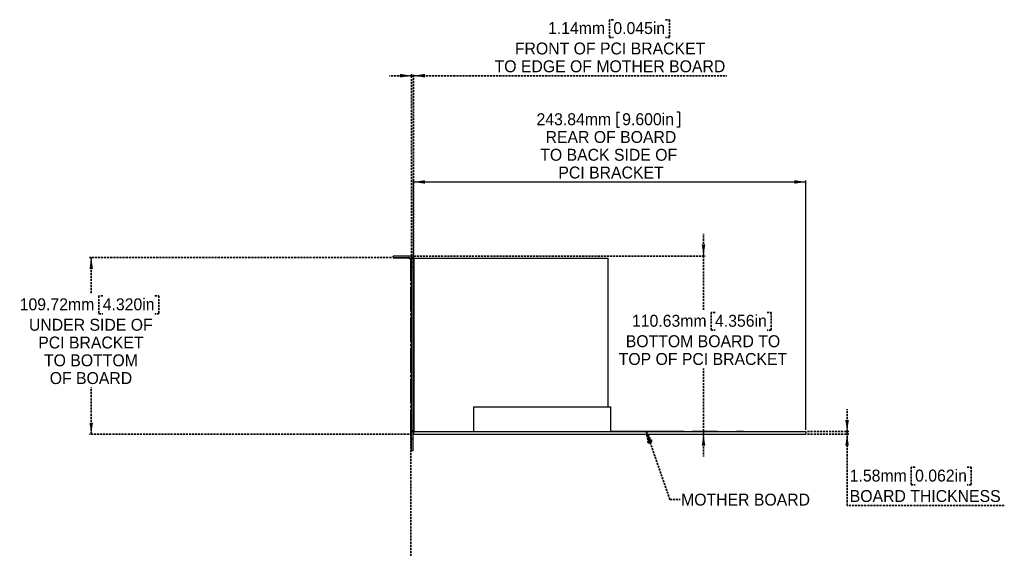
# Model space of a CAD drawing. Header units: millimetres. Extents: x 0 to 1725, y 0 to 1361.
# Tile 30 of 39: x 1106 to 1718, y 583 to 916. Entities that reach past the tile are written whole.
import ezdxf

# ---------------------------------------------------------------- set-up
doc = ezdxf.new("R2010")
doc.units = ezdxf.units.MM
for name, pattern in [('SLD-Center', [19.05, 15.24, -1.27, 1.27, -1.27]), ('SLD-Dashed', [1.905, 1.27, -0.635]), ('SLD-Solid', [0])]:
    doc.linetypes.add(name, pattern=pattern)
doc.layers.add('LAYER1', color=179, linetype='SLD-Dashed', lineweight=35)
doc.layers.add('SLD-0', color=179, linetype='SLD-Solid')
doc.styles.add('SLDTEXTSTYLE0', font='ARIAL.TTF', dxfattribs={"width": 0.948})
doc.dimstyles.new('SLDDIMSTYLE3', dxfattribs={"dimtxt": 7.408333, "dimasz": 2.116667, "dimexe": 0, "dimexo": 0.0625, "dimgap": 1.852083, "dimtad": 0, "dimtih": 1, "dimtoh": 1, "dimrnd": 1e-09, "dimzin": 12, "dimdsep": 46, "dimtxsty": 'SLDTEXTSTYLE0', "dimblk1": 'NONE', "dimblk2": 'NONE', "dimsah": 1, "dimcen": 0.09, "dimadec": 0, "dimazin": 3, "dimtfac": 1, "dimtofl": 0, "dimtmove": 0, "dimatfit": 3, "dimldrblk": 'NONE', "dimfxl": 1, "dimfrac": 2, "dimtolj": 1, "dimtzin": 12, "dimarcsym": 0})

# ---------------------------------------------------------------- blocks, each defined once
blk = doc.blocks.new('_D_47')
at = {"layer": 'SLD-0', "color": 7}
for p, q in [((1477.28, 858.91), (1477.28, 849.53)), ((1477.28, 858.91), (1478.93, 858.91)), ((1516.24, 858.91), (1514.6, 858.91)), ((1516.24, 858.91), (1516.24, 849.53)), ((1477.28, 849.53), (1478.93, 849.53)), ((1516.24, 849.53), (1514.6, 849.53)), ((1350.88, 661.54), (1350.88, 816.58)), ((1350.88, 815.58), (1594.72, 815.58)), ((1594.72, 661.54), (1594.72, 816.58))]:
    blk.add_line(p, q, dxfattribs=at)
for points in [[(1350.88, 815.58), (1358.08, 814.48), (1358.08, 816.69)], [(1594.72, 815.58), (1587.53, 816.69), (1587.53, 814.48)]]:
    blk.add_solid(points, dxfattribs=at)
at = {"layer": 'SLD-0', "color": 7, "attachment_point": 1, "style": 'SLDTEXTSTYLE0'}
for s, insert, char_height in [('243.84mm', (1427.35, 858.25), 7.408), ('9.600in', (1480.57, 858.25), 7.408), ('REAR OF BOARD', (1432.96, 847.21), 7.4083), ('TO BACK SIDE OF ', (1429.67, 836.17), 7.4083), ('PCI BRACKET', (1440.91, 825.13), 7.4083)]:
    blk.add_mtext(s, dxfattribs=dict(at, insert=insert, char_height=char_height))
blk = doc.blocks.new('_None')
blk = doc.blocks.new('_D_48')
at = {"layer": 'LAYER1', "color": 7}
for p, q in [((1337.18, 768.67), (1149.71, 768.67)), ((1150.71, 768.67), (1150.71, 746.42)), ((1157.84, 744.77), (1155.37, 744.77)), ((1155.37, 744.77), (1155.37, 733.73)), ((1190.22, 744.77), (1192.69, 744.77)), ((1192.69, 744.77), (1192.69, 733.73)), ((1155.37, 733.73), (1157.84, 733.73)), ((1192.69, 733.73), (1190.22, 733.73)), ((1150.71, 658.95), (1150.71, 687.91)), ((1349.88, 658.95), (1149.71, 658.95))]:
    blk.add_line(p, q, dxfattribs=at)
for points in [[(1150.71, 768.67), (1149.6, 761.48), (1151.81, 761.48)], [(1150.71, 658.95), (1151.81, 666.15), (1149.6, 666.15)]]:
    blk.add_solid(points, dxfattribs=at)
at = {"layer": 'LAYER1', "color": 7, "attachment_point": 1, "style": 'SLDTEXTSTYLE0'}
for s, insert, char_height in [('109.72mm', (1106.26, 743.28), 7.408), ('4.320in', (1157.84, 743.28), 7.408), ('UNDER SIDE OF', (1112.02, 730.59), 7.4083), ('PCI BRACKET', (1117.78, 719.55), 7.4083), ('TO BOTTOM', (1121.35, 708.5), 7.408), ('OF BOARD', (1124.92, 697.46), 7.408)]:
    blk.add_mtext(s, dxfattribs=dict(at, insert=insert, char_height=char_height))
blk = doc.blocks.new('_D_49')
at = {"layer": 'LAYER1', "color": 7}
for p, q in [((1620.28, 660.54), (1620.28, 674.37)), ((1595.72, 660.54), (1621.28, 660.54)), ((1595.72, 658.95), (1621.28, 658.95)), ((1620.28, 660.54), (1620.28, 658.95)), ((1620.28, 614.65), (1620.28, 658.95)), ((1662.54, 638.39), (1660.07, 638.39)), ((1660.07, 638.39), (1660.07, 627.35)), ((1694.91, 638.39), (1697.38, 638.39)), ((1697.38, 638.39), (1697.38, 627.35)), ((1660.07, 627.35), (1662.54, 627.35)), ((1697.38, 627.35), (1694.91, 627.35)), ((1717.96, 614.65), (1620.28, 614.65))]:
    blk.add_line(p, q, dxfattribs=at)
for points in [[(1620.28, 660.54), (1621.39, 667.73), (1619.18, 667.73)], [(1620.28, 658.95), (1619.18, 651.76), (1621.39, 651.76)]]:
    blk.add_solid(points, dxfattribs=at)
at = {"layer": 'LAYER1', "color": 7, "attachment_point": 1, "style": 'SLDTEXTSTYLE0'}
for s, insert, char_height in [('1.58mm', (1621.93, 636.9), 7.408), ('0.062in', (1662.54, 636.9), 7.408), ('BOARD THICKNESS', (1621.93, 624.2), 7.4083)]:
    blk.add_mtext(s, dxfattribs=dict(at, insert=insert, char_height=char_height))
blk = doc.blocks.new('_D_50')
at = {"layer": 'LAYER1', "color": 7}
for p, q in [((1531.09, 769.58), (1531.09, 783.41)), ((1349.12, 769.58), (1532.09, 769.58)), ((1531.09, 769.58), (1531.09, 736.19)), ((1538.23, 734.55), (1535.76, 734.55)), ((1535.76, 734.55), (1535.76, 723.5)), ((1570.6, 734.55), (1573.07, 734.55)), ((1573.07, 734.55), (1573.07, 723.5)), ((1535.76, 723.5), (1538.23, 723.5)), ((1573.07, 723.5), (1570.6, 723.5)), ((1531.09, 658.95), (1531.09, 699.77)), ((1531.09, 658.95), (1531.09, 645.13))]:
    blk.add_line(p, q, dxfattribs=at)
for points in [[(1531.09, 769.58), (1532.2, 776.78), (1529.99, 776.78)], [(1531.09, 658.95), (1529.99, 651.76), (1532.2, 651.76)]]:
    blk.add_solid(points, dxfattribs=at)
at = {"layer": 'LAYER1', "color": 7, "attachment_point": 1, "style": 'SLDTEXTSTYLE0'}
for s, insert, char_height in [('110.63mm', (1486.64, 733.05), 7.408), ('4.356in', (1538.23, 733.05), 7.408), ('BOTTOM BOARD TO', (1482.8, 720.36), 7.4083), ('TOP OF PCI BRACKET', (1478.41, 709.32), 7.4083)]:
    blk.add_mtext(s, dxfattribs=dict(at, insert=insert, char_height=char_height))
blk = doc.blocks.new('_D_51')
at = {"layer": 'LAYER1', "color": 7}
for p, q in [((1475.09, 916.36), (1472.62, 916.36)), ((1472.62, 916.36), (1472.62, 905.32)), ((1507.47, 916.36), (1509.94, 916.36)), ((1509.94, 916.36), (1509.94, 905.32)), ((1472.62, 905.32), (1475.09, 905.32)), ((1509.94, 905.32), (1507.47, 905.32)), ((1349.74, 881.58), (1335.91, 881.58)), ((1349.74, 769.67), (1349.74, 882.58)), ((1349.74, 881.58), (1350.88, 881.58)), ((1350.88, 659.95), (1350.88, 882.58)), ((1350.88, 881.58), (1545.61, 881.58))]:
    blk.add_line(p, q, dxfattribs=at)
for points in [[(1349.74, 881.58), (1342.55, 882.69), (1342.55, 880.48)], [(1350.88, 881.58), (1358.08, 880.48), (1358.08, 882.69)]]:
    blk.add_solid(points, dxfattribs=at)
at = {"layer": 'LAYER1', "color": 7, "attachment_point": 1, "style": 'SLDTEXTSTYLE0'}
for s, insert, char_height in [('1.14mm', (1434.48, 914.87), 7.408), ('0.045in', (1475.09, 914.87), 7.408), ('FRONT OF PCI BRACKET', (1413.9, 902.18), 7.4083), ('TO EDGE OF MOTHER BOARD', (1401.28, 891.13), 7.4083)]:
    blk.add_mtext(s, dxfattribs=dict(at, insert=insert, char_height=char_height))

msp = doc.modelspace()

# ---------------------------------------------------------------- hatches: boundary and pattern name
at = {"layer": 'LAYER1'}
msp.add_hatch(color=7, dxfattribs=at).paths.add_polyline_path([(1499.059, 654.143), (1496.795, 653.354), (1495.562, 660.54)], flags=0)

# ---------------------------------------------------------------- linework, layer by layer
for p, q in [((1349.233, 672.148), (1349.233, 583.059)), ((1496.795, 653.354), (1495.562, 660.54)), ((1495.562, 660.54), (1499.059, 654.143)), ((1499.059, 654.143), (1496.795, 653.354))]:
    msp.add_line(p, q, dxfattribs=at)
at = {"layer": 'LAYER1', "color": 7}
for p, q in [((1497.927, 653.748), (1510.257, 618.344)), ((1510.257, 618.344), (1516.607, 618.344))]:
    msp.add_line(p, q, dxfattribs=at)
at = {"layer": 'SLD-0', "color": 7, "linetype": 'SLD-Solid', "lineweight": 25}
for p, q in [((1338.184, 768.67), (1338.184, 769.584)), ((1348.116, 769.584), (1338.184, 769.584)), ((1338.184, 768.67), (1347.963, 768.67)), ((1349.741, 765.622), (1349.741, 766.892)), ((1350.656, 765.622), (1349.741, 765.622)), ((1349.741, 762.447), (1349.741, 765.622)), ((1350.656, 765.622), (1350.656, 767.044)), ((1350.656, 762.447), (1350.656, 765.622)), ((1351.164, 768.34), (1351.164, 660.542)), ((1351.164, 768.34), (1471.564, 768.34)), ((1471.564, 768.34), (1471.564, 675.96)), ((1350.656, 762.447), (1349.741, 762.447)), ((1349.741, 660.974), (1349.741, 762.447)), ((1350.656, 660.974), (1350.656, 762.447)), ((1350.656, 727.141), (1351.164, 727.141)), ((1351.164, 719.267), (1350.656, 719.267)), ((1350.656, 677.103), (1351.164, 677.103)), ((1388.476, 660.54), (1388.476, 675.96)), ((1388.476, 675.96), (1473.439, 675.96)), ((1473.439, 660.54), (1473.439, 675.96)), ((1351.164, 669.229), (1350.656, 669.229)), ((1350.656, 660.974), (1349.741, 660.974)), ((1349.741, 660.542), (1349.741, 660.974)), ((1350.656, 660.542), (1350.656, 660.974)), ((1349.741, 660.542), (1350.656, 660.542)), ((1349.741, 660.54), (1350.656, 660.54)), ((1349.741, 655.894), (1349.741, 660.54)), ((1350.656, 655.894), (1349.741, 655.894)), ((1349.741, 648.655), (1349.741, 655.894)), ((1350.656, 655.894), (1350.656, 660.54)), ((1350.656, 648.655), (1350.656, 655.894)), ((1351.164, 660.542), (1350.884, 660.542)), ((1350.884, 660.54), (1350.884, 660.542)), ((1350.884, 660.54), (1350.884, 658.955)), ((1350.884, 660.54), (1594.724, 660.54)), ((1350.884, 658.955), (1594.724, 658.955)), ((1351.164, 660.542), (1388.476, 660.542)), ((1469.215, 658.929), (1469.215, 658.955)), ((1469.304, 658.929), (1469.304, 658.955)), ((1469.304, 658.929), (1469.663, 658.929)), ((1469.663, 658.929), (1469.663, 658.955)), ((1469.663, 658.929), (1470.247, 658.929)), ((1470.202, 658.929), (1470.202, 658.955)), ((1471.419, 658.929), (1471.419, 658.955)), ((1471.419, 658.929), (1472.804, 658.929)), ((1472.804, 658.929), (1472.804, 658.955)), ((1472.894, 658.929), (1472.894, 658.955)), ((1519.071, 660.542), (1473.439, 660.542)), ((1476.048, 658.929), (1476.048, 658.955)), ((1476.138, 658.929), (1476.138, 658.955)), ((1476.264, 658.929), (1476.264, 658.955)), ((1477.932, 658.929), (1477.932, 658.955)), ((1479.638, 658.929), (1479.638, 658.955)), ((1479.728, 658.929), (1479.728, 658.955)), ((1479.87, 658.929), (1480.58, 658.929)), ((1480.58, 658.929), (1480.58, 658.955)), ((1519.213, 660.568), (1519.213, 660.542)), ((1521.663, 660.568), (1521.663, 660.542)), ((1523.835, 660.568), (1523.835, 660.542)), ((1526.091, 660.542), (1523.977, 660.542)), ((1526.091, 660.568), (1526.091, 660.542)), ((1530.623, 660.568), (1526.091, 660.568)), ((1530.623, 660.542), (1526.091, 660.542)), ((1530.623, 660.568), (1530.623, 660.542)), ((1539.733, 660.542), (1530.765, 660.542)), ((1539.733, 660.54), (1539.733, 660.542)), ((1544.613, 660.568), (1544.613, 660.542)), ((1547.063, 660.568), (1547.063, 660.542)), ((1549.235, 660.568), (1549.235, 660.542)), ((1551.491, 660.568), (1551.491, 660.542)), ((1556.023, 660.568), (1551.491, 660.568)), ((1556.023, 660.542), (1551.491, 660.542)), ((1556.023, 660.568), (1556.023, 660.542)), ((1594.724, 660.54), (1594.724, 658.955)), ((1350.656, 648.655), (1349.741, 648.655))]:
    msp.add_line(p, q, dxfattribs=at)
at = {"layer": 'SLD-0', "color": 7, "linetype": 'SLD-Center'}
for p, q in [((1347.963, 768.162), (1338.184, 768.162)), ((1349.233, 658.955), (1349.233, 766.892))]:
    msp.add_line(p, q, dxfattribs=at)
at = {"layer": 'SLD-0', "color": 7, "linetype": 'SLD-Solid', "lineweight": 25}
for centre, radius in [((1347.963, 766.892), 1.778), ((1348.116, 767.044), 2.54)]:
    msp.add_arc(centre, radius, 0, 90, dxfattribs=at)
at = {"layer": 'SLD-0', "color": 7, "linetype": 'SLD-Center'}
msp.add_arc((1347.963, 766.892), 1.27, 0, 90, dxfattribs=at)

# ---------------------------------------------------------------- texts
at = {"layer": 'LAYER1', "color": 7, "insert": (1517.145, 621.971), "char_height": 7.40833, "attachment_point": 1, "style": 'SLDTEXTSTYLE0'}
msp.add_mtext('MOTHER BOARD', dxfattribs=at)

# ---------------------------------------------------------------- dimensions: what is measured, and where the dimension line sits
at = {"layer": 'LAYER1', "color": 7}
dim = msp.add_linear_dim(base=(1349.741, 881.584), p1=(1350.884, 658.955), p2=(1349.741, 768.67), text='<>mm\\PFRONT OF PCI BRACKET\\PTO EDGE OF MOTHER BOARD', dimstyle='SLDDIMSTYLE3', dxfattribs=at)
dim.commit()
dim.dimension.update_dxf_attribs({"geometry": '_D_51', "text_midpoint": (1473.442, 881.584), "dimtype": 160})
for base, p1, p2, text, picture, middle in [((1531.092, 658.955), (1348.116, 769.584), (1594.724, 658.955), '<>mm\\PBOTTOM BOARD TO\\PTOP OF PCI BRACKET', '_D_50', (1531.092, 717.982)), ((1150.7075, 768.67), (1350.8845, 658.9547), (1338.1845, 768.67), '<>mm\\PUNDER SIDE OF\\PPCI BRACKET\\PTO BOTTOM\\POF BOARD', '_D_48', (1150.7075, 717.1638)), ((1619.5426, 660.5396), (1594.7245, 658.9547), (1594.7245, 660.5396), '<>mm\\PBOARD THICKNESS', '_D_49', (1619.5426, 627.3452))]:
    dim = msp.add_linear_dim(base=base, p1=p1, p2=p2, angle=90, text=text, dimstyle='SLDDIMSTYLE3', dxfattribs=at)
    dim.commit()
    dim.dimension.update_dxf_attribs({"geometry": picture, "text_midpoint": middle, "dimtype": 160})
at = {"layer": 'SLD-0', "color": 7}
dim = msp.add_linear_dim(base=(1350.884, 815.584), p1=(1594.724, 660.54), p2=(1350.884, 660.54), text='<>mm\\PREAR OF BOARD\\PTO BACK SIDE OF \\PPCI BRACKET\\P', dimstyle='SLDDIMSTYLE3', dxfattribs=at)
dim.commit()
dim.dimension.update_dxf_attribs({"geometry": '_D_47', "text_midpoint": (1473.442, 815.584), "dimtype": 160})

doc.saveas('drawing.dxf')
